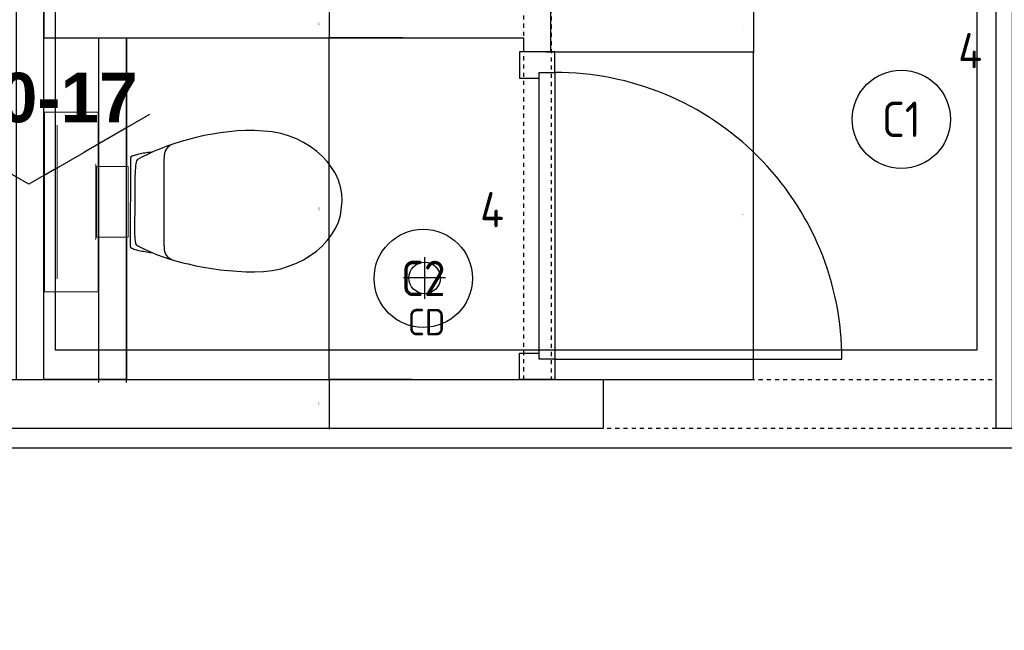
# Model space of a CAD drawing. Header units: millimetres. Extents: x -38031 to 110605, y -30229 to 92226.
# Tile 63 of 256: x 12456 to 14960, y 24967 to 26521. Entities that reach past the tile are written whole.
import ezdxf
from ezdxf.enums import TextEntityAlignment as Align

# ---------------------------------------------------------------- set-up
doc = ezdxf.new("R2010")
doc.units = ezdxf.units.MM
doc.header["$LTSCALE"] = 50
doc.set_wipeout_variables(frame=1)
doc.linetypes.add('STYLE_01', pattern=[0.41664, 0.20828, -0.20836])
for name, color, linetype in [('AB$1A---_ATTRIB025', 8, 'Continuous'), ('AL$1A---_ALGEMEEN', 8, 'Continuous'), ('AL------_MAATV', 200, 'Continuous'), ('AL------_SPARING', 2, 'Continuous'), ('AT$1A---_TEKST025', 8, 'Continuous'), ('BOUWKUNDIG', 8, 'Continuous'), ('EL6311--', 3, 'Continuous')]:
    doc.layers.add(name, color=color, linetype=linetype)
doc.styles.add('Arial', font='ARIAL.TTF')
doc.styles.add('Arial (bold)', font='ARIALBD.TTF')
doc.styles.add('BURO-018', font='iso.shx', dxfattribs={"height": 90})
doc.dimstyles.new('VyA', dxfattribs={"dimtxt": 2.272868, "dimasz": 2.120801, "dimexe": 1.5, "dimexo": 1.59, "dimgap": 0.5, "dimtad": 1, "dimdec": 0, "dimzin": 11, "dimtxsty": 'Arial', "dimblk": 'VW_SLASH', "dimcen": 0, "dimdle": 1, "dimazin": 0, "dimtfac": 0.8, "dimtdec": 0, "dimtix": 1, "dimtmove": 0, "dimatfit": 0, "dimldrblk": 'VW_FILLEDARROW', "dimfxl": 0, "dimfrac": 2, "dimtolj": 1, "dimtzin": 11, "dimarcsym": 0})

# ---------------------------------------------------------------- blocks, each defined once
blk = doc.blocks.new('1115B3A')
at = {"color": 0, "linetype": 'Continuous'}
blk.add_circle((0, 0), 2.5, dxfattribs=at)
at = {"color": 0, "linetype": 'Continuous', "style": 'BURO-018'}
for tag, p in [('E_GKAST', (0, 8)), ('E_GROEP', (0, 5)), ('E_SGROEP', (4.5, 5)), ('E_ARMCODE', (0, 0)), ('E_SLET', (4.5, -1))]:
    blk.add_attdef(tag, text='', height=1.8, dxfattribs=at).set_placement(p, align=Align.MIDDLE)
blk = doc.blocks.new('Centraaldoos')
at = {"color": 1, "linetype": 'Continuous'}
for p, q in [((0, -2), (0, 2)), ((-2, 0), (2, 0))]:
    blk.add_line(p, q, dxfattribs=at)
at = {"color": 0, "linetype": 'Continuous'}
blk.add_circle((0, 0), 1.5, dxfattribs=at)
at = {"color": 0, "linetype": 'Continuous', "style": 'BURO-018'}
blk.add_attdef('AL_POSNR', text='', height=1.8, dxfattribs=at).set_placement((0, 3), align=Align.CENTER)
at = {"color": 0, "linetype": 'Continuous', "style": 'BURO-018', "flags": 1}
blk.add_attdef('AL_OMS', (0, 0), '', height=1.8, dxfattribs=at)
at = {"layer": 'AL------_MAATV', "style": 'BURO-018'}
blk.add_text('CD', height=2.5313, rotation=180, dxfattribs=at).set_placement((1.609, 5.481))
blk = doc.blocks.new('toil. 10 top')
at = {"color": 0, "lineweight": 5}
blk.add_wipeout([(-202.38, 176.35), (202.64, 176.35), (202.64, 77.25), (-202.38, 77.25)], dxfattribs=at).dxf.layer = 'AL$1A---_ALGEMEEN'
at = {"color": 0}
blk.add_wipeout([(-126.41, -63.78), (-125.9, -59.46), (-125.39, -54.88), (-124.88, -50.82), (-124.12, -47.01), (-123.61, -42.94), (-123.1, -39.13), (-122.34, -35.57), (-121.58, -32.02), (-120.82, -28.71), (-120.05, -25.66), (-119.29, -22.87), (-118.27, -19.82), (-117.51, -17.28), (-116.5, -14.99), (-113.95, -10.42), (115.23, -9.66), (116.5, -11.69), (117.77, -13.97), (119.04, -16.52), (120.06, -19.31), (121.08, -22.36), (122.09, -25.41), (122.86, -28.71), (123.87, -32.02), (124.64, -36.08), (125.14, -39.64), (125.91, -43.45), (126.67, -47.52), (127.18, -51.33), (127.94, -55.39), (129.46, -63.27)], dxfattribs=at).dxf.layer = 'AL$1A---_ALGEMEEN'
at = {"layer": 'AL$1A---_ALGEMEEN', "color": 0, "lineweight": 5, "flags": 128}
blk.add_lwpolyline([(-202.38, 176.35), (202.64, 176.35), (202.64, 77.25), (-202.38, 77.25), (-202.38, 176.35)], dxfattribs=at)
at = {"layer": 'AL$1A---_ALGEMEEN', "color": 0, "flags": 128}
blk.add_lwpolyline([(-126.41, -63.78), (-125.9, -59.46), (-125.39, -54.88), (-124.88, -50.82), (-124.12, -47.01), (-123.61, -42.94), (-123.1, -39.13), (-122.34, -35.57), (-121.58, -32.02), (-120.82, -28.71), (-120.05, -25.66), (-119.29, -22.87), (-118.27, -19.82), (-117.51, -17.28), (-116.5, -14.99), (-113.95, -10.42), (115.23, -9.66), (116.5, -11.69), (117.77, -13.97), (119.04, -16.52), (120.06, -19.31), (121.08, -22.36), (122.09, -25.41), (122.86, -28.71), (123.87, -32.02), (124.64, -36.08), (125.14, -39.64), (125.91, -43.45), (126.67, -47.52), (127.18, -51.33), (127.94, -55.39), (129.46, -63.27)], dxfattribs=at)
at = {"color": 0, "lineweight": 5}
blk.add_wipeout([(-89.82, 75.21), (89.57, 75.21), (89.57, -4.57), (-89.82, -4.57)], dxfattribs=at).dxf.layer = 'AL$1A---_ALGEMEEN'
at = {"color": 0}
blk.add_wipeout([(-182.05, -326), (-181.8, -304.15), (-180.53, -282.55), (-178.5, -260.95), (-175.96, -239.61), (-172.4, -218.77), (-168.59, -198.19), (-164.01, -177.86), (-159.18, -158.29), (-153.59, -139.24), (-147.75, -120.94), (-141.65, -103.15), (-135.3, -86.65), (-128.69, -70.89), (-121.83, -55.65), (-114.97, -41.42), (-107.86, -28.46), (-106.59, -27.19), (-104.3, -25.92), (-101, -24.9), (-96.93, -24.14), (-92.1, -23.38), (-86.51, -22.87), (-80.16, -22.36), (-73.04, -22.11), (-65.68, -21.85), (-57.29, -21.6), (-48.65, -21.6), (-39.5, -21.6), (-29.85, -21.34), (-19.68, -21.34), (1.41, -21.34), (11.81, -21.34), (22.49, -21.34), (32.4, -21.34), (42.31, -21.09), (51.2, -21.09), (60.09, -20.84), (68.22, -20.84), (76.1, -20.84), (82.96, -21.09), (89.32, -21.34), (95.16, -21.6), (99.99, -22.11), (104.05, -22.87), (107.1, -23.63), (110.66, -25.66), (113.96, -32.52), (120.82, -45.99), (127.43, -60.98), (133.78, -76.74), (139.63, -93.25), (145.47, -110.27), (150.81, -128.31), (155.89, -147.11), (158.18, -156.77), (162.5, -176.33), (166.56, -196.41), (169.86, -216.99), (172.66, -238.34), (174.95, -259.93), (176.73, -281.79), (177.74, -303.64), (178.25, -326), (177.23, -348.87), (174.44, -370.981), (170.12, -392.571), (164.02, -412.651), (156.4, -432.471), (147.25, -450.511), (136.83, -467.791), (125.4, -483.801), (112.44, -498.031), (98.72, -510.981), (83.73, -522.161), (67.97, -531.821), (51.45, -539.191), (34.43, -544.781), (-1.9, -549.101), (-20.19, -548.081), (-38.23, -544.781), (-55.51, -539.191), (-72.03, -531.821), (-87.78, -522.161), (-102.52, -510.981), (-116.5, -498.031), (-129.2, -483.801), (-140.89, -467.791), (-151.31, -450.511), (-160.46, -432.471), (-168.08, -412.651), (-174.18, -392.571), (-178.5, -370.981)], dxfattribs=at).dxf.layer = 'AL$1A---_ALGEMEEN'
at = {"layer": 'AL$1A---_ALGEMEEN', "color": 0}
blk.add_line((460, 0), (-460, 0), dxfattribs=at)
at = {"layer": 'AL$1A---_ALGEMEEN', "color": 0, "lineweight": 5, "flags": 128}
blk.add_lwpolyline([(-89.82, 75.21), (89.57, 75.21), (89.57, -4.57), (-89.82, -4.57), (-89.82, 75.21)], dxfattribs=at)
at = {"layer": 'AL$1A---_ALGEMEEN', "color": 0, "flags": 128}
blk.add_lwpolyline([(-182.05, -326), (-181.8, -304.15), (-180.53, -282.55), (-178.5, -260.95), (-175.96, -239.61), (-172.4, -218.77), (-168.59, -198.19), (-164.01, -177.86), (-159.18, -158.29), (-153.59, -139.24), (-147.75, -120.94), (-141.65, -103.15), (-135.3, -86.65), (-128.69, -70.89), (-121.83, -55.65), (-114.97, -41.42), (-107.86, -28.46), (-106.59, -27.19), (-104.3, -25.92), (-101, -24.9), (-96.93, -24.14), (-92.1, -23.38), (-86.51, -22.87), (-80.16, -22.36), (-73.04, -22.11), (-65.68, -21.85), (-57.29, -21.6), (-48.65, -21.6), (-39.5, -21.6), (-29.85, -21.34), (-19.68, -21.34), (1.41, -21.34), (11.81, -21.34), (22.49, -21.34), (32.4, -21.34), (42.31, -21.09), (51.2, -21.09), (60.09, -20.84), (68.22, -20.84), (76.1, -20.84), (82.96, -21.09), (89.32, -21.34), (95.16, -21.6), (99.99, -22.11), (104.05, -22.87), (107.1, -23.63), (110.66, -25.66), (113.96, -32.52), (120.82, -45.99), (127.43, -60.98), (133.78, -76.74), (139.63, -93.25), (145.47, -110.27), (150.81, -128.31), (155.89, -147.11), (158.18, -156.77), (162.5, -176.33), (166.56, -196.41), (169.86, -216.99), (172.66, -238.34), (174.95, -259.93), (176.73, -281.79), (177.74, -303.64), (178.25, -326), (177.23, -348.87), (174.44, -370.981), (170.12, -392.571), (164.02, -412.651), (156.4, -432.471), (147.25, -450.511), (136.83, -467.791), (125.4, -483.801), (112.44, -498.031), (98.72, -510.981), (83.73, -522.161), (67.97, -531.821), (51.45, -539.191), (34.43, -544.781), (-1.9, -549.101), (-20.19, -548.081), (-38.23, -544.781), (-55.51, -539.191), (-72.03, -531.821), (-87.78, -522.161), (-102.52, -510.981), (-116.5, -498.031), (-129.2, -483.801), (-140.89, -467.791), (-151.31, -450.511), (-160.46, -432.471), (-168.08, -412.651), (-174.18, -392.571), (-178.5, -370.981), (-182.05, -326)], dxfattribs=at)
at = {"color": 0, "lineweight": 5}
for points in [[(-228.05, 208.36), (-228.05, 71.4), (-89.82, 71.4)], [(89.82, 71.4), (229.32, 71.4), (229.32, 208.87)]]:
    blk.add_wipeout(points, dxfattribs=at).dxf.layer = 'AL$1A---_ALGEMEEN'
at = {"color": 0}
blk.add_wipeout([(-145.72, -115.35), (-144.45, -112.56), (-142.92, -110.01), (-141.14, -107.73), (-139.11, -105.19), (-137.08, -103.41), (-134.79, -101.88), (-132.25, -100.36), (-129.71, -99.09), (-127.17, -98.33), (-124.37, -97.31), (-121.83, -96.8), (-119.04, -96.29), (-116.24, -96.04), (-113.45, -95.79), (-107.86, -95.54), (110.66, -95.54), (112.95, -95.79), (115.74, -95.79), (118.28, -96.04), (120.82, -96.04), (123.36, -96.55), (125.91, -97.06), (128.19, -97.82), (130.73, -98.83), (133.02, -99.85), (135.31, -101.12), (137.59, -102.9), (139.63, -104.68), (141.66, -107.22), (143.44, -109.51), (147, -115.35)], dxfattribs=at).dxf.layer = 'AL$1A---_ALGEMEEN'
at = {"layer": 'AL$1A---_ALGEMEEN', "color": 0, "lineweight": 5}
blk.add_line((-228.05, 208.36), (229.32, 208.36), dxfattribs=at)
at = {"layer": 'AL$1A---_ALGEMEEN', "color": 0}
blk.add_line((460, 70), (-460, 70), dxfattribs=at)
at = {"layer": 'AL$1A---_ALGEMEEN', "color": 0, "lineweight": 5, "flags": 128}
for points in [[(-228.05, 208.36), (-228.05, 71.4), (-89.82, 71.4)], [(89.82, 71.4), (229.32, 71.4), (229.32, 208.87)]]:
    blk.add_lwpolyline(points, dxfattribs=at)
at = {"layer": 'AL$1A---_ALGEMEEN', "color": 0, "flags": 128}
blk.add_lwpolyline([(-145.72, -115.35), (-144.45, -112.56), (-142.92, -110.01), (-141.14, -107.73), (-139.11, -105.19), (-137.08, -103.41), (-134.79, -101.88), (-132.25, -100.36), (-129.71, -99.09), (-127.17, -98.33), (-124.37, -97.31), (-121.83, -96.8), (-119.04, -96.29), (-116.24, -96.04), (-113.45, -95.79), (-107.86, -95.54), (110.66, -95.54), (112.95, -95.79), (115.74, -95.79), (118.28, -96.04), (120.82, -96.04), (123.36, -96.55), (125.91, -97.06), (128.19, -97.82), (130.73, -98.83), (133.02, -99.85), (135.31, -101.12), (137.59, -102.9), (139.63, -104.68), (141.66, -107.22), (143.44, -109.51), (147, -115.35)], dxfattribs=at)
blk = doc.blocks.new('32x_hout-mk 809-p')
at = {"color": 0}
for points in [[(-20.7, -167), (-20.7, -100), (-110.7, -100), (-110.7, -167)], [(-110.7, -867), (-20.7, -867), (-20.7, -934), (-110.7, -934)]]:
    blk.add_wipeout(points, dxfattribs=at).dxf.layer = 'AL$1A---_ALGEMEEN'
at = {"layer": 'AL$1A---_ALGEMEEN', "color": 0}
for points in [[(-20.7, -167), (-20.7, -100), (-110.7, -100), (-110.7, -167)], [(709.1, -864.1), (708.4, -846.2), (707.3, -828.3), (705.8, -810.4), (703.8, -792.6), (701.4, -774.9), (698.5, -757.2), (695.3, -739.6), (691.6, -722.1), (687.4, -704.6), (682.8, -687.3), (677.9, -670.1), (672.4, -653), (666.6, -636.1), (660.4, -619.3), (653.7, -602.6), (646.7, -586.2), (639.2, -569.9), (631.3, -553.8), (623.1, -537.9), (614.5, -522.2), (605.4, -506.7), (596, -491.5), (586.3, -476.4), (576.1, -461.7), (565.6, -447.1), (554.8, -432.9), (543.6, -418.9), (532.1, -405.2), (520.2, -391.8), (508, -378.6), (495.5, -365.8), (482.7, -353.3), (469.5, -341.1), (456.1, -329.2), (442.4, -317.7), (428.4, -306.5), (414.2, -295.7), (399.6, -285.2), (384.9, -275), (369.8, -265.3), (354.6, -255.9), (339.1, -246.8), (323.4, -238.2), (307.5, -229.9), (291.4, -222.1), (275.1, -214.6), (258.7, -207.6), (242, -200.9), (225.2, -194.7), (208.3, -188.8), (191.2, -183.4), (174, -178.4), (156.7, -173.9), (139.2, -169.7), (121.7, -166), (104.1, -162.7), (86.4, -159.9), (68.7, -157.5), (50.8, -155.5), (33, -154), (15.1, -152.9), (-2.8, -152.2), (-20.7, -152), (-20.7, -882), (709.3, -882)], [(-110.7, -867), (-20.7, -867), (-20.7, -934), (-110.7, -934)]]:
    blk.add_lwpolyline(points, close=True, dxfattribs=at)
at = {"color": 0}
blk.add_wipeout([(-60.7, -152), (-20.7, -152), (-20.7, -882), (-60.7, -882)], dxfattribs=at).dxf.layer = 'AL$1A---_ALGEMEEN'
at = {"layer": 'AL$1A---_ALGEMEEN', "color": 0}
blk.add_lwpolyline([(-60.7, -152), (-20.7, -152), (-20.7, -882), (-60.7, -882)], close=True, dxfattribs=at)
blk = doc.blocks.new('VW_SLASH')
at = {"layer": 'AL$1A---_ALGEMEEN', "color": 0, "linetype": 'ByBlock', "lineweight": -2}
blk.add_line((0, 0), (-1, 0), dxfattribs=at)
at = {"layer": 'AL$1A---_ALGEMEEN', "color": 0, "linetype": 'ByBlock', "lineweight": 5}
blk.add_line((0.5, 0.5), (-0.5, -0.5), dxfattribs=at)
blk = doc.blocks.new('*D974')
at = {"layer": 'AL$1A---_ALGEMEEN', "color": 0, "lineweight": -2}
for p, q in [((-42908.6, -2970), (-43119.2, -2970)), ((-43117.7, -2972.1), (-43117.7, -3092.9)), ((-43033.6, -3095), (-43119.2, -3095))]:
    blk.add_line(p, q, dxfattribs=at)
at = {"layer": 'AL$1A---_ALGEMEEN', "color": 0, "lineweight": -2, "xscale": 2.12080078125, "yscale": 2.12080078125, "zscale": 2.12080078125}
for p, rotation in [((-43117.7, -2970), 90), ((-43117.7, -3095), 270)]:
    blk.add_blockref('VW_SLASH', p, dxfattribs=dict(at, rotation=rotation))
at = {"layer": 'AT$1A---_TEKST025', "insert": (-43143.9, -3032.5), "char_height": 2.27, "attachment_point": 5, "rotation": 90, "style": 'Arial'}
blk.add_mtext('\\A1;6250', dxfattribs=at)
blk = doc.blocks.new('VW_FILLEDARROW')
at = {"layer": 'AL$1A---_ALGEMEEN', "color": 0, "lineweight": -2}
blk.add_solid([(0, 0), (0.5, 0.5), (0.5, -0.5)], dxfattribs=at)
blk = doc.blocks.new('*D980')
at = {"layer": 'AL$1A---_ALGEMEEN', "color": 0, "lineweight": -2}
for p, q in [((-42587.1, -2019.7), (-42037.5, -2019.7)), ((-42039, -2021.8), (-42039, -2133.9)), ((-42566.4, -2136), (-42037.5, -2136))]:
    blk.add_line(p, q, dxfattribs=at)
at = {"layer": 'AL$1A---_ALGEMEEN', "color": 0, "lineweight": -2, "xscale": 2.12080078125, "yscale": 2.12080078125, "zscale": 2.12080078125}
for p, rotation in [((-42039, -2019.7), 90), ((-42039, -2136), 270)]:
    blk.add_blockref('VW_SLASH', p, dxfattribs=dict(at, rotation=rotation))
at = {"layer": 'AT$1A---_TEKST025', "insert": (-42065.2, -2077.8), "char_height": 2.27, "attachment_point": 5, "rotation": 90, "style": 'Arial'}
blk.add_mtext('\\A1;5817', dxfattribs=at)
blk = doc.blocks.new('*D981')
at = {"layer": 'AL$1A---_ALGEMEEN', "color": 0, "lineweight": -2}
for p, q in [((-42521.4, -2136), (-42037.5, -2136)), ((-42039, -2967.9), (-42039, -2138.1)), ((-42521.4, -2970), (-42037.5, -2970))]:
    blk.add_line(p, q, dxfattribs=at)
at = {"layer": 'AL$1A---_ALGEMEEN', "color": 0, "lineweight": -2, "xscale": 2.12080078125, "yscale": 2.12080078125, "zscale": 2.12080078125}
for p, rotation in [((-42039, -2136), 90), ((-42039, -2970), 270)]:
    blk.add_blockref('VW_SLASH', p, dxfattribs=dict(at, rotation=rotation))
at = {"layer": 'AT$1A---_TEKST025', "insert": (-42065.2, -2553), "char_height": 2.27, "attachment_point": 5, "rotation": 90, "style": 'Arial'}
blk.add_mtext('\\A1;41700', dxfattribs=at)
blk = doc.blocks.new('*D994')
at = {"layer": 'AL$1A---_ALGEMEEN', "color": 0, "lineweight": -2}
for p, q in [((-42979.3, -2030), (-43119.2, -2030)), ((-43117.7, -2032.1), (-43117.7, -2097.9)), ((-42979.3, -2100), (-43119.2, -2100))]:
    blk.add_line(p, q, dxfattribs=at)
at = {"layer": 'AL$1A---_ALGEMEEN', "color": 0, "lineweight": -2, "xscale": 2.12080078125, "yscale": 2.12080078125, "zscale": 2.12080078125}
for p, rotation in [((-43117.7, -2030), 90), ((-43117.7, -2100), 270)]:
    blk.add_blockref('VW_SLASH', p, dxfattribs=dict(at, rotation=rotation))
at = {"layer": 'AT$1A---_TEKST025', "insert": (-43143.9, -2065), "char_height": 2.27, "attachment_point": 5, "rotation": 90, "style": 'Arial'}
blk.add_mtext('\\A1;3500', dxfattribs=at)
blk = doc.blocks.new('*D997')
at = {"layer": 'AL$1A---_ALGEMEEN', "color": 0, "lineweight": -2}
for p, q in [((-42929.3, -2100), (-43119.2, -2100)), ((-43117.7, -2967.9), (-43117.7, -2102.1)), ((-42929.3, -2970), (-43119.2, -2970))]:
    blk.add_line(p, q, dxfattribs=at)
at = {"layer": 'AL$1A---_ALGEMEEN', "color": 0, "lineweight": -2, "xscale": 2.12080078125, "yscale": 2.12080078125, "zscale": 2.12080078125}
for p, rotation in [((-43117.7, -2100), 90), ((-43117.7, -2970), 270)]:
    blk.add_blockref('VW_SLASH', p, dxfattribs=dict(at, rotation=rotation))
at = {"layer": 'AT$1A---_TEKST025', "insert": (-43143.9, -2535), "char_height": 2.27, "attachment_point": 5, "rotation": 90, "style": 'Arial'}
blk.add_mtext('\\A1;43500', dxfattribs=at)
blk = doc.blocks.new('wandaanzicht pijltje')
at = {"layer": 'AL$1A---_ALGEMEEN', "color": 0}
blk.add_lwpolyline([(-307.5, -177.5), (0, 0), (307.5, -177.5)], dxfattribs=at)
at = {"layer": 'AL$1A---_ALGEMEEN', "color": 0, "style": 'Arial (bold)'}
blk.add_attdef('stramiennummer', text='', height=126.3, dxfattribs=at).set_placement((-2.3, -154.6), align=Align.TOP_CENTER)
blk = doc.blocks.new('Group-40')
at = {"layer": 'AL$1A---_ALGEMEEN', "color": 0, "linetype": 'STYLE_01'}
blk.add_lwpolyline([(-42421.379, -2970.004), (-41421.379, -2970.004), (-41421.379, -3095.004), (-42421.379, -3095.004)], close=True, dxfattribs=at)
at = {"color": 0}
blk.add_wipeout([(-43843.69, -2100.004), (-43633.69, -2100.004), (-43633.69, -2970.004), (-43843.69, -2970.004)], dxfattribs=at).dxf.layer = 'AL$1A---_ALGEMEEN'
at = {"layer": 'AL$1A---_ALGEMEEN', "color": 0}
blk.add_lwpolyline([(-43843.69, -2100.004), (-43633.69, -2100.004), (-43633.69, -2970.004), (-43843.69, -2970.004)], close=True, dxfattribs=at)
at = {"color": 0}
blk.add_wipeout([(-41421.379, 724.996), (-41380.879, 724.996), (-41380.879, -3095), (-41421.379, -3095)], dxfattribs=at).dxf.layer = 'AL$1A---_ALGEMEEN'
at = {"layer": 'AL$1A---_ALGEMEEN', "color": 0}
blk.add_lwpolyline([(-41421.379, 724.996), (-41380.879, 724.996), (-41380.879, -3095), (-41421.379, -3095)], close=True, dxfattribs=at)
at = {"color": 0}
blk.add_wipeout([(-45335.94, -2970.004), (-42421.379, -2970.004), (-42421.379, -3095.004), (-45335.94, -3095.004)], dxfattribs=at).dxf.layer = 'AL$1A---_ALGEMEEN'
at = {"layer": 'AL$1A---_ALGEMEEN', "color": 0}
blk.add_lwpolyline([(-45335.94, -2970.004), (-42421.379, -2970.004), (-42421.379, -3095.004), (-45335.94, -3095.004)], close=True, dxfattribs=at)
at = {"layer": 'AL$1A---_ALGEMEEN', "color": 0, "xscale": -1, "rotation": 90}
blk.add_blockref('toil. 10 top', (-43633.69, -2517.629), dxfattribs=at)
at = {"layer": 'AL$1A---_ALGEMEEN', "color": 0}
dim = blk.add_linear_dim(base=(-43117.69, -3095.004), p1=(-42907, -2970.004), p2=(-43032, -3095.004), angle=90, dimstyle='VyA', override={"dimtxt": 2.272868, "dimgap": 25, "dimlfac": 50, "dimpost": '<>', "dimtxsty": 'Arial', "dimtmove": 2}, dxfattribs=at)
dim.commit()
dim.dimension.update_dxf_attribs({"geometry": '*D974', "text_midpoint": (-43143.85, -3032.504)})
at = {"color": 0}
blk.add_wipeout([(-42553.69, -2136.004), (-42553.69, -2019.671), (-42623.69, -2019.671), (-42623.69, -2030.004), (-43843.69, -2030.004), (-43843.69, -2100.004), (-42623.69, -2100.004), (-42623.69, -2136.004)], dxfattribs=at).dxf.layer = 'AL$1A---_ALGEMEEN'
at = {"layer": 'AL$1A---_ALGEMEEN', "color": 0}
blk.add_lwpolyline([(-42553.69, -2136.004), (-42553.69, -2019.671), (-42623.69, -2019.671), (-42623.69, -2030.004), (-43843.69, -2030.004), (-43843.69, -2100.004), (-42623.69, -2100.004), (-42623.69, -2136.004)], close=True, dxfattribs=at)
for p1, p2, picture, middle in [((-42977.69, -2030.004), (-42977.69, -2100.004), '*D994', (-43143.851, -2065.004)), ((-42927.69, -2970.004), (-42927.69, -2100.004), '*D997', (-43143.851, -2535.004))]:
    dim = blk.add_linear_dim(base=(-43117.69, -2100.004), p1=p1, p2=p2, angle=90, dimstyle='VyA', override={"dimtxt": 2.272868, "dimgap": 25, "dimlfac": 50, "dimpost": '<>', "dimtxsty": 'Arial', "dimtmove": 2}, dxfattribs=at)
    dim.commit()
    dim.dimension.update_dxf_attribs({"geometry": picture, "text_midpoint": middle})
blk.add_blockref('32x_hout-mk 809-p', (-42522.983, -2036.004), dxfattribs=at)
at = {"color": 0}
blk.add_wipeout([(-43843.69, -2970.004), (-43843.69, -2320.169), (-43843.69, -2100.004), (-43843.69, -2030.004), (-43843.69, -1160.004), (-43843.69, -1090.004), (-43843.69, -220.004), (-43843.69, -150.004), (-43843.69, -90.169), (-43843.69, 724.996), (-43913.69, 724.996), (-43913.69, -70.012), (-43913.69, -150.004), (-43913.69, -220.004), (-43913.69, -1090.004), (-43913.69, -1160.004), (-43913.69, -2030.004), (-43913.69, -2100.004), (-43913.69, -2300.012), (-43913.69, -2970.004)], dxfattribs=at).dxf.layer = 'AL$1A---_ALGEMEEN'
at = {"layer": 'AL$1A---_ALGEMEEN', "color": 0}
blk.add_lwpolyline([(-43843.69, -2970.004), (-43843.69, -2320.169), (-43843.69, -2100.004), (-43843.69, -2030.004), (-43843.69, -1160.004), (-43843.69, -1090.004), (-43843.69, -220.004), (-43843.69, -150.004), (-43843.69, -90.169), (-43843.69, 724.996), (-43913.69, 724.996), (-43913.69, -70.012), (-43913.69, -150.004), (-43913.69, -220.004), (-43913.69, -1090.004), (-43913.69, -1160.004), (-43913.69, -2030.004), (-43913.69, -2100.004), (-43913.69, -2300.012), (-43913.69, -2970.004)], close=True, dxfattribs=at)
at = {"layer": 'AL$1A---_ALGEMEEN', "color": 0, "linetype": 'STYLE_01'}
blk.add_lwpolyline([(-42622.822, 724.996), (-42552.822, 724.996), (-42552.822, -2970.004), (-42622.822, -2970.004)], close=True, dxfattribs=at)
at = {"layer": 'AL$1A---_ALGEMEEN', "color": 0}
for p1, p2, picture, middle in [((-42588.69, -2019.671), (-42568, -2136.004), '*D980', (-42065.16, -2077.838)), ((-42523, -2970.004), (-42523, -2136.004), '*D981', (-42065.16, -2553.004))]:
    dim = blk.add_linear_dim(base=(-42039, -2136.004), p1=p1, p2=p2, angle=90, dimstyle='VyA', override={"dimtxt": 2.272868, "dimgap": 25, "dimlfac": 50, "dimpost": '<>', "dimtxsty": 'Arial', "dimtmove": 2}, dxfattribs=at)
    dim.commit()
    dim.dimension.update_dxf_attribs({"geometry": picture, "text_midpoint": middle})
blk = doc.blocks.new('200254 W 211 30-06-2008')
at = {"layer": 'AL$1A---_ALGEMEEN'}
blk.add_lwpolyline([(19293.822, 3483.941), (19294.429, 3483.941), (19619.775, 3483.941), (19619.775, 3524.545), (19244.949, 3524.545), (19244.949, 3429.835), (19293.429, 3429.835), (19293.429, 3483.941)], close=True, dxfattribs=at)
at = {"layer": 'AL$1A---_ALGEMEEN', "xscale": 0.02, "yscale": 0.02, "zscale": 0.02}
blk.add_blockref('Group-40', (20161.969, 3587.445), dxfattribs=at)
at = {"layer": 'AL$1A---_ALGEMEEN'}
blk.add_lwpolyline([(19285.692, 3600.945), (19332.552, 3600.945), (19332.552, 3529.545), (19285.692, 3529.545)], close=True, dxfattribs=at)
ref = blk.add_blockref('wandaanzicht pijltje', (19284.33, 3537.996), dxfattribs=dict(at, xscale=0.02, yscale=0.02, zscale=0.02, rotation=180))
ref.add_attrib('stramiennummer', '510-17', dxfattribs={"layer": 'AB$1A---_ATTRIB025', "height": 2.5254, "style": 'Arial (bold)'}).set_placement((19284.376, 3543.669), align=Align.TOP_CENTER)

msp = doc.modelspace()

# ---------------------------------------------------------------- block references
at = {"layer": 'BOUWKUNDIG', "xscale": 50, "yscale": 50, "zscale": 50}
msp.add_blockref('200254 W 211 30-06-2008', (-951737.5, -150797.3), dxfattribs=at)

# ---------------------------------------------------------------- next in the draw order: block references
at = {"layer": 'AL------_SPARING', "xscale": 26.66666666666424, "yscale": 26.66666666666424, "zscale": 26.66666666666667, "rotation": 180}
msp.add_blockref('Centraaldoos', (13485.8, 25863.6), dxfattribs=at)
at = {"layer": 'EL6311--'}
ref = msp.add_blockref('1115B3A', (14698.4, 26267.5), dxfattribs=dict(at, xscale=50, yscale=50, zscale=50))
ref.add_attrib('E_ARMCODE', 'C1', dxfattribs={"layer": '0', "color": 1, "linetype": 'Continuous', "height": 90, "style": 'BURO-018'}).set_placement((14698.4, 26267.5), align=Align.MIDDLE)
ref.add_attrib('E_GROEP', '4', dxfattribs={"layer": '0', "color": 1, "linetype": 'Continuous', "height": 90, "style": 'BURO-018'}).set_placement((14873.4, 26442.5), align=Align.MIDDLE)
ref = msp.add_blockref('1115B3A', (13482.4, 25862.5), dxfattribs=dict(at, xscale=50, yscale=50, zscale=50))
ref.add_attrib('E_ARMCODE', 'C2', dxfattribs={"layer": '0', "color": 1, "linetype": 'Continuous', "height": 90, "style": 'BURO-018'}).set_placement((13482.4, 25862.5), align=Align.MIDDLE)
ref.add_attrib('E_GROEP', '4', dxfattribs={"layer": '0', "color": 1, "linetype": 'Continuous', "height": 90, "style": 'BURO-018'}).set_placement((13657.4, 26037.5), align=Align.MIDDLE)

doc.saveas('drawing.dxf')
